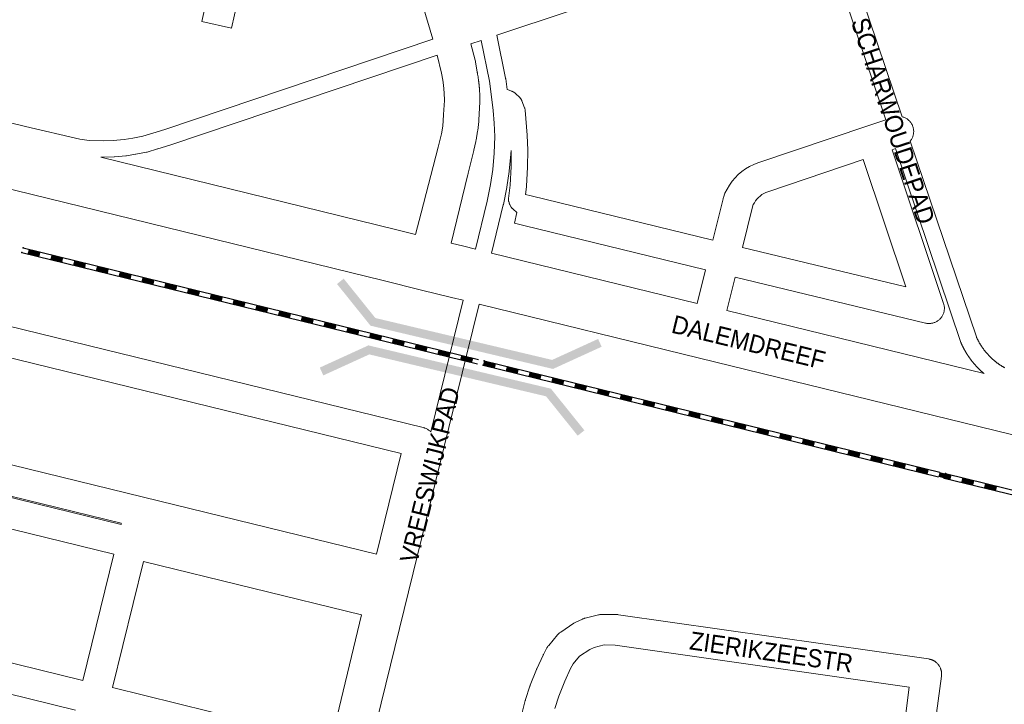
# Model space of a CAD drawing. Header units: metres. Extents: x 123819 to 142731, y 393440 to 405763.
# Tile 18 of 256: x 126768 to 127188, y 398413 to 398705. Entities that reach past the tile are written whole.
import ezdxf
from ezdxf.enums import TextEntityAlignment as Align

# ---------------------------------------------------------------- set-up
doc = ezdxf.new("R2010")
doc.units = ezdxf.units.M
doc.header["$MEASUREMENT"] = 0
for name, color, linetype, lineweight in [('gs-anno-wegen algemeen tekst', 7, 'Continuous', 0), ('gs-knt-aanvullende hoofdweg', 7, 'Continuous', 0), ('gs-knt-fietspaden', 7, 'Continuous', 0), ('gs-knt-spoorlijn', 7, 'Continuous', 30), ('gs-knt-wegen algemeen', 7, 'Continuous', 0), ('gs-symb-viaduct', 7, 'Continuous', 0), ('gs-vlk-plantopografie wegen algemeen', 7, 'Continuous', 0)]:
    doc.layers.add(name, color=color, linetype=linetype, lineweight=lineweight)
doc.styles.add('Style-Arial', font='arial.ttf')

# ---------------------------------------------------------------- blocks, each defined once
blk = doc.blocks.new('gg0-viaduct_112')
at = {"layer": 'gs-symb-viaduct', "linetype": 'Continuous'}
blk.add_hatch(color=7, dxfattribs=at).paths.add_polyline_path([(-5.576, -1.689), (-5.8, -1.4), (-4, 0), (4, 0), (5.8, -1.4), (5.576, -1.689), (3.875, -0.366), (-3.875, -0.366)])
blk = doc.blocks.new('gg0-viaduct_113')
at = {"layer": 'gs-symb-viaduct', "linetype": 'Continuous'}
blk.add_hatch(color=7, dxfattribs=at).paths.add_polyline_path([(-5.576, -1.689), (-5.8, -1.4), (-4, 0), (4, 0), (5.8, -1.4), (5.576, -1.689), (3.875, -0.366), (-3.875, -0.366)])

msp = doc.modelspace()

# ---------------------------------------------------------------- linework, layer by layer
at = {"layer": 'gs-knt-aanvullende hoofdweg', "color": 7, "linetype": 'Continuous', "flags": 128}
for points in [[(126944.25, 398696.99), (126943.11, 398700.81), (126900.79, 398843.36)], [(126602.16, 398702.18), (126618.75, 398696.68), (126634.33, 398693.14), (126634.39, 398693.12), (126770.51, 398659.85), (126793.76, 398654.36), (126797.71, 398653.89), (126797.71, 398653.89), (126797.72, 398653.89)], [(126960.45, 398695.01), (126962.36, 398688.08), (126962.45, 398687.68), (126962.53, 398687.29), (126963.22, 398683.05), (126963.25, 398682.86), (126963.27, 398682.78), (126963.3, 398682.62), (126963.32, 398682.52), (126963.34, 398682.38), (126963.38, 398682.14), (126963.5, 398681.5), (126963.59, 398681.01), (126963.69, 398680.23), (126963.73, 398679.99), (126963.76, 398679.75), (126963.79, 398679.5), (126963.8, 398679.43), (126963.82, 398679.33), (126963.82, 398679.32), (126963.82, 398679.26), (126963.84, 398679.14), (126963.85, 398679.02), (126963.87, 398678.87), (126963.88, 398678.78), (126963.91, 398678.59), (126963.91, 398678.54), (126963.94, 398678.32), (126963.94, 398678.3), (126963.97, 398678.06), (126963.97, 398678.04), (126963.99, 398677.82), (126964, 398677.76), (126964.02, 398677.58), (126964.03, 398677.49), (126964.04, 398677.34), (126964.05, 398677.21), (126964.07, 398677.09), (126964.08, 398676.93), (126964.09, 398676.85), (126964.1, 398676.66), (126964.11, 398676.61), (126964.13, 398676.38), (126964.13, 398676.37), (126964.15, 398676.13), (126964.15, 398676.1), (126964.17, 398675.89), (126964.17, 398675.83), (126964.18, 398675.64), (126964.19, 398675.55), (126964.2, 398675.4), (126964.21, 398675.27), (126964.21, 398675.16), (126964.22, 398675), (126964.23, 398674.92), (126964.24, 398674.72), (126964.24, 398674.68), (126964.25, 398674.44), (126964.25, 398674.43), (126964.27, 398674.19), (126964.27, 398674.16), (126964.28, 398673.95), (126964.28, 398673.89), (126964.29, 398673.71), (126964.29, 398673.61), (126964.3, 398673.47), (126964.3, 398673.33), (126964.3, 398673.22), (126964.31, 398673.05), (126964.31, 398672.98), (126964.31, 398672.78), (126964.32, 398672.74), (126964.32, 398672.5), (126964.32, 398672.5), (126964.32, 398672.25), (126964.32, 398672.22), (126964.33, 398672.01), (126964.33, 398671.94), (126964.33, 398671.77), (126964.33, 398671.67), (126964.33, 398671.53), (126964.33, 398671.39), (126964.33, 398671.28), (126964.33, 398671.11), (126964.33, 398671.04), (126964.33, 398670.83), (126964.33, 398670.8), (126964.33, 398670.61), (126964.32, 398670.56), (126964.32, 398670.47), (126964.32, 398670.42), (126964.32, 398670.32), (126964.32, 398670.29), (126963.97, 398662.56), (126963.95, 398662.27), (126963.92, 398661.98), (126963.46, 398658.15), (126963.45, 398658.12), (126963.45, 398658.11), (126963.44, 398658.03), (126963.4, 398657.74), (126962.73, 398653.91), (126962.68, 398653.68), (126962.65, 398653.53), (126962.63, 398653.46), (126961.78, 398649.74), (126961.76, 398649.64), (126961.76, 398649.63), (126961.73, 398649.54), (126959.37, 398639.85), (126959.37, 398639.82), (126959.33, 398639.68), (126959.33, 398639.68), (126959.22, 398639.28), (126959.22, 398639.27), (126959.22, 398639.27)], [(126936.93, 398613.76), (126939.36, 398622.99), (126939.37, 398623.01), (126946.61, 398651.04), (126947.97, 398656.73), (126948.52, 398659.89), (126948.79, 398664.71), (126948.8, 398664.92), (126949.3, 398670.84), (126949.19, 398674.1), (126948.9, 398677.49), (126948.56, 398679.59), (126947.96, 398682.52), (126946.08, 398690.2)], [(126957.16, 398585.74), (126952.23, 398586.94), (126939.45, 398590.07), (126923.04, 398594.09), (126609.05, 398671.04), (126608.74, 398671.12), (126608.43, 398671.22), (126595.2, 398675.7), (126586.54, 398678.64), (126586.35, 398678.7), (126586.1, 398678.79), (126577.9, 398681.89), (126570.86, 398684.55), (126570.6, 398684.65), (126570.35, 398684.77), (126567.88, 398685.91)], [(126802.62, 398646.72), (126928.38, 398615.86), (126936.93, 398613.76)], [(126959.22, 398639.27), (126952.07, 398610.05)], [(126952.07, 398610.05), (126957.55, 398608.71), (126962.49, 398607.5)], [(126969.31, 398605.83), (127057.09, 398584.36)], [(127230.65, 398518.85), (127058.1, 398561.05), (126963.99, 398584.07)], [(127069.74, 398581.27), (127179.42, 398554.44)]]:
    msp.add_lwpolyline(points, dxfattribs=at)
at = {"layer": 'gs-knt-fietspaden', "color": 7, "linetype": 'Continuous', "flags": 128}
for points in [[(127116.39, 398747.32), (127144.46, 398663.97)], [(127137.48, 398662.7), (127109.75, 398745.04)], [(127096.7, 398740.46), (126971.62, 398698.74), (126975.32, 398680.4), (126975.35, 398680.27), (126975.37, 398680.14), (126975.95, 398675.52), (126978.03, 398674.83), (126978.18, 398674.78), (126978.2, 398674.77), (126978.33, 398674.72), (126978.36, 398674.7), (126978.48, 398674.65), (126978.52, 398674.63), (126978.62, 398674.58), (126978.68, 398674.54), (126978.76, 398674.5), (126978.83, 398674.45), (126978.89, 398674.41), (126978.98, 398674.35), (126979.02, 398674.32), (126979.12, 398674.24), (126979.15, 398674.22), (126979.26, 398674.13), (126979.27, 398674.12), (126979.39, 398674.01), (126981.48, 398671.97), (126981.6, 398671.85), (126981.71, 398671.72), (126981.81, 398671.59), (126981.91, 398671.46), (126982, 398671.32), (126982.09, 398671.17), (126982.17, 398671.02), (126982.24, 398670.87), (126982.3, 398670.72), (126983.45, 398667.76), (126983.5, 398667.6), (126983.55, 398667.44), (126983.6, 398667.27), (126983.63, 398667.11), (126983.66, 398666.94), (126983.67, 398666.77), (126984.53, 398656.09), (126984.54, 398655.95), (126984.78, 398649.88), (126984.78, 398649.71), (126984.73, 398642.62), (126984.72, 398642.52), (126984.72, 398642.42), (126984.21, 398634.29), (126984.2, 398634.13), (126983.83, 398630.78)], [(126797.72, 398653.89), (126803.62, 398653.71), (126807.97, 398653.87), (126812.68, 398654.27), (126816.34, 398654.87), (126820.63, 398655.69), (126824.84, 398656.94), (126829.97, 398658.57), (126944.25, 398696.99)], [(126946.08, 398690.2), (126832.17, 398651.9), (126832.11, 398651.88), (126826.93, 398650.24), (126826.87, 398650.22), (126822.47, 398648.91), (126822.35, 398648.88), (126822.3, 398648.87), (126822.28, 398648.87), (126822.24, 398648.86), (126822.13, 398648.83), (126817.62, 398647.97), (126817.52, 398647.95), (126813.69, 398647.32), (126813.55, 398647.3), (126813.41, 398647.29), (126808.48, 398646.87), (126808.31, 398646.86), (126803.75, 398646.69), (126803.64, 398646.69), (126803.52, 398646.69), (126802.62, 398646.72)], [(127179.42, 398554.44), (127179.36, 398554.5), (127179.26, 398554.58), (127179.17, 398554.66), (127179.07, 398554.74), (127178.98, 398554.82), (127178.88, 398554.9), (127178.79, 398554.98), (127178.7, 398555.06), (127178.6, 398555.14), (127178.51, 398555.23), (127178.42, 398555.31), (127178.33, 398555.39), (127178.23, 398555.47), (127178.14, 398555.56), (127178.05, 398555.64), (127177.96, 398555.73), (127177.87, 398555.81), (127177.78, 398555.89), (127177.69, 398555.98), (127177.6, 398556.06), (127177.51, 398556.15), (127177.42, 398556.24), (127177.33, 398556.32), (127177.24, 398556.41), (127177.15, 398556.5), (127177.06, 398556.58), (127176.98, 398556.67), (127176.89, 398556.76), (127176.8, 398556.85), (127176.72, 398556.93), (127176.63, 398557.02), (127176.54, 398557.11), (127176.46, 398557.2), (127176.37, 398557.29), (127176.28, 398557.38), (127176.2, 398557.47), (127176.12, 398557.56), (127176.03, 398557.65), (127175.95, 398557.74), (127175.86, 398557.83), (127175.78, 398557.93), (127175.7, 398558.02), (127175.61, 398558.11), (127175.53, 398558.2), (127175.45, 398558.3), (127175.37, 398558.39), (127175.29, 398558.48), (127175.21, 398558.58), (127175.12, 398558.67), (127175.04, 398558.77), (127174.96, 398558.86), (127174.89, 398558.95), (127174.81, 398559.05), (127174.73, 398559.14), (127174.65, 398559.24), (127174.57, 398559.34), (127174.49, 398559.43), (127174.41, 398559.53), (127174.33, 398559.63), (127174.26, 398559.72), (127174.18, 398559.82), (127174.11, 398559.92), (127174.03, 398560.02), (127173.95, 398560.11), (127173.88, 398560.21), (127173.8, 398560.31), (127173.73, 398560.41), (127173.65, 398560.51), (127173.58, 398560.61), (127173.51, 398560.71), (127173.43, 398560.81), (127173.36, 398560.91), (127173.29, 398561.01), (127173.21, 398561.11), (127173.14, 398561.21), (127173.07, 398561.31), (127173, 398561.41), (127172.93, 398561.51), (127172.86, 398561.62), (127172.79, 398561.72), (127172.72, 398561.82), (127172.65, 398561.92), (127172.58, 398562.03), (127172.51, 398562.13), (127172.44, 398562.23), (127172.38, 398562.34), (127172.31, 398562.44), (127172.24, 398562.55), (127172.17, 398562.65), (127172.11, 398562.75), (127172.04, 398562.86), (127171.98, 398562.96), (127171.91, 398563.07), (127171.85, 398563.17), (127171.78, 398563.28), (127171.72, 398563.39), (127171.65, 398563.49), (127171.59, 398563.6), (127171.53, 398563.71), (127171.46, 398563.81), (127171.4, 398563.92), (127171.34, 398564.03), (127171.28, 398564.13), (127171.22, 398564.24), (127171.16, 398564.35), (127171.1, 398564.46), (127171.04, 398564.57), (127170.98, 398564.67), (127170.92, 398564.78), (127170.86, 398564.89), (127170.8, 398565), (127170.74, 398565.11), (127170.68, 398565.22), (127170.63, 398565.33), (127170.57, 398565.44), (127170.51, 398565.55), (127170.46, 398565.66), (127170.4, 398565.77), (127170.34, 398565.88), (127170.29, 398566), (127170.23, 398566.11), (127170.18, 398566.22), (127170.13, 398566.33), (127170.07, 398566.44), (127170.02, 398566.55), (127169.97, 398566.66), (127169.92, 398566.78), (127169.86, 398566.89), (127169.81, 398567), (127169.76, 398567.12), (127169.71, 398567.23), (127169.66, 398567.34), (127169.6, 398567.49), (127169.54, 398567.64), (127141.64, 398650.36)], [(127147.96, 398653.58), (127176.14, 398570.04), (127176.22, 398569.86), (127176.31, 398569.68), (127176.39, 398569.5), (127176.48, 398569.32), (127176.56, 398569.15), (127176.65, 398568.97), (127176.74, 398568.79), (127176.83, 398568.62), (127176.92, 398568.44), (127177.01, 398568.27), (127177.11, 398568.1), (127177.2, 398567.92), (127177.3, 398567.75), (127177.39, 398567.58), (127177.49, 398567.41), (127177.59, 398567.24), (127177.69, 398567.07), (127177.8, 398566.9), (127177.9, 398566.73), (127178, 398566.57), (127178.11, 398566.4), (127178.22, 398566.23), (127178.32, 398566.07), (127178.43, 398565.91), (127178.54, 398565.74), (127178.65, 398565.58), (127178.77, 398565.42), (127178.88, 398565.26), (127178.99, 398565.1), (127179.11, 398564.94), (127179.23, 398564.78), (127179.34, 398564.62), (127179.46, 398564.46), (127179.58, 398564.31), (127179.71, 398564.15), (127179.83, 398564), (127179.95, 398563.84), (127180.08, 398563.69), (127180.2, 398563.54), (127180.33, 398563.39), (127180.46, 398563.24), (127180.59, 398563.09), (127180.72, 398562.94), (127180.84, 398562.79), (127180.98, 398562.65), (127181.11, 398562.5), (127181.24, 398562.35), (127181.38, 398562.21), (127181.51, 398562.07), (127181.65, 398561.93), (127181.79, 398561.79), (127181.93, 398561.65), (127182.07, 398561.51), (127182.21, 398561.37), (127182.35, 398561.23), (127182.49, 398561.1), (127182.64, 398560.96), (127182.78, 398560.83), (127182.93, 398560.69), (127183.07, 398560.56), (127183.22, 398560.43), (127183.37, 398560.3), (127183.52, 398560.17), (127183.67, 398560.05), (127183.82, 398559.92), (127183.97, 398559.79), (127184.12, 398559.67), (127184.28, 398559.55), (127184.43, 398559.42), (127184.59, 398559.3), (127184.74, 398559.18), (127184.9, 398559.06), (127185.06, 398558.94), (127185.22, 398558.83), (127185.38, 398558.71), (127185.54, 398558.6), (127185.7, 398558.48), (127185.86, 398558.37), (127186.02, 398558.26), (127186.18, 398558.15), (127186.35, 398558.04), (127186.51, 398557.93), (127186.68, 398557.82), (127186.85, 398557.72), (127187.01, 398557.61), (127187.18, 398557.51), (127187.35, 398557.41), (127187.52, 398557.31), (127187.69, 398557.21), (127187.86, 398557.11), (127188.03, 398557.01), (127188.2, 398556.92)], [(126980.19, 398623.11), (126978.5, 398624.53), (126978.38, 398624.64), (126978.26, 398624.76), (126978.15, 398624.88), (126978.04, 398625.01), (126977.94, 398625.14), (126977.85, 398625.27), (126977.76, 398625.41), (126977.19, 398626.37), (126977.12, 398626.5), (126977.1, 398626.52), (126977.05, 398626.63), (126977.03, 398626.68), (126976.99, 398626.77), (126976.96, 398626.84), (126976.93, 398626.91), (126976.9, 398627), (126976.88, 398627.05), (126976.84, 398627.16), (126976.84, 398627.19), (126976.8, 398627.33), (126976.67, 398627.86), (126976.63, 398628.01), (126976.63, 398628.04), (126976.61, 398628.17), (126976.6, 398628.21), (126976.59, 398628.32), (126976.58, 398628.38), (126976.57, 398628.47), (126976.57, 398628.56), (126976.56, 398628.63), (126976.56, 398628.74), (126976.56, 398628.78), (126976.57, 398628.91), (126976.57, 398628.93), (126976.58, 398629.09), (126977.21, 398634.81), (126977.71, 398642.76), (126977.76, 398649.56), (126977.51, 398648.15), (126977.51, 398648.06), (126977.5, 398647.96), (126976.85, 398640.76), (126976.84, 398640.67), (126976.83, 398640.57), (126975.87, 398633.97), (126975.86, 398633.88), (126975.84, 398633.78), (126974.37, 398626.53), (126974.34, 398626.39), (126969.31, 398605.83)], [(126943.39, 398529.55), (126957.16, 398585.74)], [(126963.99, 398584.07), (126958.62, 398562.1), (126958.62, 398562.1), (126958.61, 398562.09)], [(126958.61, 398562.09), (126932.03, 398453.77), (126885.03, 398262.25), (126884.26, 398254.6), (126884.25, 398254.5), (126884.24, 398254.4), (126883.52, 398249.83), (126883.45, 398249.36), (126883.43, 398249.25), (126883.42, 398249.19), (126883.41, 398249.13), (126883.38, 398249.02), (126881.95, 398243.51)], [(126920.25, 398477.38), (126930.76, 398520.33)], [(126900.9, 398397.7), (126913.93, 398451.55)]]:
    msp.add_lwpolyline(points, dxfattribs=at)
at = {"layer": 'gs-knt-spoorlijn', "color": 7, "linetype": 'Continuous'}
for p, q in [((126769.05, 398606.07), (126963.32, 398558.56)), ((126769.53, 398608.02), (126963.8, 398560.5)), ((126771.54, 398605.66), (126776.4, 398604.47)), ((126771.59, 398605.85), (126776.45, 398604.67)), ((126771.64, 398606.05), (126776.49, 398604.86)), ((126771.68, 398606.24), (126776.54, 398605.05)), ((126771.73, 398606.44), (126776.59, 398605.25)), ((126771.78, 398606.63), (126776.64, 398605.44)), ((126771.83, 398606.82), (126776.68, 398605.64)), ((126771.87, 398607.02), (126776.73, 398605.83)), ((126771.92, 398607.21), (126776.78, 398606.03)), ((126781.49, 398604.25), (126786.35, 398603.07)), ((126781.54, 398604.45), (126786.4, 398603.26)), ((126781.59, 398604.64), (126786.44, 398603.46)), ((126781.64, 398604.84), (126786.49, 398603.65)), ((126781.26, 398603.28), (126786.11, 398602.1)), ((126781.3, 398603.48), (126786.16, 398602.29)), ((126781.35, 398603.67), (126786.21, 398602.48)), ((126781.4, 398603.87), (126786.25, 398602.68)), ((126781.45, 398604.06), (126786.3, 398602.87)), ((126790.97, 398600.91), (126795.83, 398599.72)), ((126791.02, 398601.1), (126795.87, 398599.91)), ((126791.06, 398601.3), (126795.92, 398600.11)), ((126791.11, 398601.49), (126795.97, 398600.3)), ((126791.16, 398601.68), (126796.02, 398600.5)), ((126791.21, 398601.88), (126796.06, 398600.69)), ((126791.25, 398602.07), (126796.11, 398600.89)), ((126791.3, 398602.27), (126796.16, 398601.08)), ((126791.35, 398602.46), (126796.21, 398601.27)), ((126801.06, 398600.09), (126805.92, 398598.9)), ((126800.68, 398598.53), (126805.54, 398597.34)), ((126800.73, 398598.73), (126805.59, 398597.54)), ((126800.78, 398598.92), (126805.63, 398597.73)), ((126800.83, 398599.11), (126805.68, 398597.93)), ((126800.87, 398599.31), (126805.73, 398598.12)), ((126800.92, 398599.5), (126805.78, 398598.32)), ((126800.97, 398599.7), (126805.82, 398598.51)), ((126801.02, 398599.89), (126805.87, 398598.7)), ((126810.4, 398596.16), (126815.25, 398594.97)), ((126810.44, 398596.35), (126815.3, 398595.16)), ((126810.49, 398596.54), (126815.35, 398595.36)), ((126810.54, 398596.74), (126815.4, 398595.55)), ((126810.59, 398596.93), (126815.44, 398595.74)), ((126810.63, 398597.13), (126815.49, 398595.94)), ((126810.68, 398597.32), (126815.54, 398596.13)), ((126810.73, 398597.52), (126815.59, 398596.33)), ((126810.78, 398597.71), (126815.63, 398596.52)), ((126820.11, 398593.78), (126824.97, 398592.59)), ((126820.16, 398593.97), (126825.01, 398592.79)), ((126820.21, 398594.17), (126825.06, 398592.98)), ((126820.25, 398594.36), (126825.11, 398593.17)), ((126820.3, 398594.56), (126825.16, 398593.37)), ((126820.35, 398594.75), (126825.2, 398593.56)), ((126820.4, 398594.95), (126825.25, 398593.76)), ((126820.44, 398595.14), (126825.3, 398593.95)), ((126820.49, 398595.33), (126825.35, 398594.15)), ((126829.87, 398591.6), (126834.73, 398590.41)), ((126829.92, 398591.79), (126834.78, 398590.6)), ((126829.97, 398591.99), (126834.82, 398590.8)), ((126830.01, 398592.18), (126834.87, 398590.99)), ((126830.06, 398592.38), (126834.92, 398591.19)), ((126830.11, 398592.57), (126834.97, 398591.38)), ((126830.16, 398592.76), (126835.01, 398591.58)), ((126830.2, 398592.96), (126835.06, 398591.77)), ((126829.82, 398591.4), (126834.68, 398590.22)), ((126839.54, 398589.03), (126844.39, 398587.84)), ((126839.59, 398589.22), (126844.44, 398588.03)), ((126839.63, 398589.42), (126844.49, 398588.23)), ((126839.68, 398589.61), (126844.54, 398588.42)), ((126839.73, 398589.81), (126844.58, 398588.62)), ((126839.78, 398590), (126844.63, 398588.81)), ((126839.82, 398590.19), (126844.68, 398589.01)), ((126839.87, 398590.39), (126844.73, 398589.2)), ((126839.92, 398590.58), (126844.77, 398589.39)), ((126849.44, 398587.43), (126854.3, 398586.24)), ((126849.49, 398587.62), (126854.35, 398586.44)), ((126849.54, 398587.82), (126854.39, 398586.63)), ((126849.58, 398588.01), (126854.44, 398586.82)), ((126849.63, 398588.21), (126854.49, 398587.02)), ((126849.25, 398586.65), (126854.11, 398585.46)), ((126849.3, 398586.85), (126854.16, 398585.66)), ((126849.35, 398587.04), (126854.2, 398585.85)), ((126849.39, 398587.24), (126854.25, 398586.05)), ((126858.96, 398584.28), (126863.82, 398583.09)), ((126859.01, 398584.47), (126863.87, 398583.28)), ((126859.06, 398584.67), (126863.92, 398583.48)), ((126859.11, 398584.86), (126863.96, 398583.67)), ((126859.15, 398585.05), (126864.01, 398583.87)), ((126859.2, 398585.25), (126864.06, 398584.06)), ((126859.25, 398585.44), (126864.11, 398584.25)), ((126859.3, 398585.64), (126864.15, 398584.45)), ((126859.34, 398585.83), (126864.2, 398584.64)), ((126869.01, 398583.26), (126873.87, 398582.07)), ((126869.06, 398583.46), (126873.92, 398582.27)), ((126868.68, 398581.9), (126873.54, 398580.71)), ((126868.73, 398582.1), (126873.58, 398580.91)), ((126868.77, 398582.29), (126873.63, 398581.1)), ((126868.82, 398582.48), (126873.68, 398581.3)), ((126868.87, 398582.68), (126873.73, 398581.49)), ((126868.92, 398582.87), (126873.77, 398581.68)), ((126868.96, 398583.07), (126873.82, 398581.88)), ((126878.39, 398579.53), (126883.25, 398578.34)), ((126878.44, 398579.72), (126883.3, 398578.53)), ((126878.49, 398579.91), (126883.34, 398578.73)), ((126878.53, 398580.11), (126883.39, 398578.92)), ((126878.58, 398580.3), (126883.44, 398579.11)), ((126878.63, 398580.5), (126883.49, 398579.31)), ((126878.68, 398580.69), (126883.53, 398579.5)), ((126878.72, 398580.89), (126883.58, 398579.7)), ((126878.77, 398581.08), (126883.63, 398579.89)), ((126888.11, 398577.15), (126892.96, 398575.96)), ((126888.15, 398577.34), (126893.01, 398576.16)), ((126888.2, 398577.54), (126893.06, 398576.35)), ((126888.25, 398577.73), (126893.11, 398576.54)), ((126888.3, 398577.93), (126893.15, 398576.74)), ((126888.34, 398578.12), (126893.2, 398576.93)), ((126888.39, 398578.32), (126893.25, 398577.13)), ((126888.44, 398578.51), (126893.3, 398577.32)), ((126888.49, 398578.7), (126893.34, 398577.52)), ((126897.82, 398574.77), (126902.68, 398573.59)), ((126897.87, 398574.97), (126902.72, 398573.78)), ((126897.91, 398575.16), (126902.77, 398573.97)), ((126897.96, 398575.36), (126902.82, 398574.17)), ((126898.01, 398575.55), (126902.87, 398574.36)), ((126898.06, 398575.75), (126902.91, 398574.56)), ((126898.1, 398575.94), (126902.96, 398574.75)), ((126898.15, 398576.13), (126903.01, 398574.95)), ((126898.2, 398576.33), (126903.06, 398575.14)), ((126907.53, 398572.4), (126912.39, 398571.21)), ((126907.58, 398572.59), (126912.44, 398571.4)), ((126907.63, 398572.79), (126912.49, 398571.6)), ((126907.68, 398572.98), (126912.53, 398571.79)), ((126907.72, 398573.18), (126912.58, 398571.99)), ((126907.77, 398573.37), (126912.63, 398572.18)), ((126907.82, 398573.56), (126912.68, 398572.38)), ((126907.87, 398573.76), (126912.72, 398572.57)), ((126907.91, 398573.95), (126912.77, 398572.76)), ((126917.39, 398570.61), (126922.25, 398569.42)), ((126917.44, 398570.8), (126922.29, 398569.61)), ((126917.48, 398570.99), (126922.34, 398569.81)), ((126917.53, 398571.19), (126922.39, 398570)), ((126917.58, 398571.38), (126922.44, 398570.19)), ((126917.63, 398571.58), (126922.48, 398570.39)), ((126917.25, 398570.02), (126922.1, 398568.83)), ((126917.29, 398570.22), (126922.15, 398569.03)), ((126917.34, 398570.41), (126922.2, 398569.22)), ((126926.96, 398567.65), (126931.82, 398566.46)), ((126927.01, 398567.84), (126931.87, 398566.65)), ((126927.06, 398568.04), (126931.91, 398566.85)), ((126927.1, 398568.23), (126931.96, 398567.04)), ((126927.15, 398568.42), (126932.01, 398567.24)), ((126927.2, 398568.62), (126932.06, 398567.43)), ((126927.25, 398568.81), (126932.1, 398567.62)), ((126927.29, 398569.01), (126932.15, 398567.82)), ((126927.34, 398569.2), (126932.2, 398568.01)), ((126936.96, 398566.44), (126941.82, 398565.25)), ((126937.01, 398566.63), (126941.86, 398565.44)), ((126937.05, 398566.82), (126941.91, 398565.64)), ((126936.67, 398565.27), (126941.53, 398564.08)), ((126936.72, 398565.46), (126941.58, 398564.28)), ((126936.77, 398565.66), (126941.63, 398564.47)), ((126936.82, 398565.85), (126941.67, 398564.67)), ((126936.86, 398566.05), (126941.72, 398564.86)), ((126936.91, 398566.24), (126941.77, 398565.05)), ((126946.39, 398562.89), (126951.24, 398561.71)), ((126946.44, 398563.09), (126951.29, 398561.9)), ((126946.48, 398563.28), (126951.34, 398562.1)), ((126946.53, 398563.48), (126951.39, 398562.29)), ((126946.58, 398563.67), (126951.43, 398562.48)), ((126946.63, 398563.87), (126951.48, 398562.68)), ((126946.67, 398564.06), (126951.53, 398562.87)), ((126946.72, 398564.25), (126951.58, 398563.07)), ((126946.77, 398564.45), (126951.63, 398563.26)), ((126956.1, 398560.52), (126960.96, 398559.33)), ((126956.15, 398560.71), (126961.01, 398559.53)), ((126956.2, 398560.91), (126961.05, 398559.72)), ((126956.24, 398561.1), (126961.1, 398559.91)), ((126956.29, 398561.3), (126961.15, 398560.11)), ((126956.34, 398561.49), (126961.2, 398560.3)), ((126956.39, 398561.68), (126961.24, 398560.5)), ((126956.43, 398561.88), (126961.29, 398560.69)), ((126956.48, 398562.07), (126961.34, 398560.89)), ((126965.75, 398557.96), (127160.02, 398510.45)), ((126965.82, 398558.14), (126970.67, 398556.96)), ((126965.86, 398558.34), (126970.72, 398557.15)), ((126965.91, 398558.53), (126970.77, 398557.34)), ((126965.96, 398558.73), (126970.81, 398557.54)), ((126966.01, 398558.92), (126970.86, 398557.73)), ((126966.05, 398559.11), (126970.91, 398557.93)), ((126966.1, 398559.31), (126970.96, 398558.12)), ((126966.15, 398559.5), (126971, 398558.32)), ((126966.2, 398559.7), (126971.05, 398558.51)), ((126966.23, 398559.91), (127160.5, 398512.39)), ((126975.53, 398555.77), (126980.39, 398554.58)), ((126975.58, 398555.96), (126980.43, 398554.77)), ((126975.62, 398556.16), (126980.48, 398554.97)), ((126975.67, 398556.35), (126980.53, 398555.16)), ((126975.72, 398556.54), (126980.58, 398555.36)), ((126975.77, 398556.74), (126980.62, 398555.55)), ((126975.81, 398556.93), (126980.67, 398555.75)), ((126975.86, 398557.13), (126980.72, 398555.94)), ((126975.91, 398557.32), (126980.77, 398556.13)), ((126985.34, 398553.78), (126990.19, 398552.59)), ((126985.39, 398553.97), (126990.24, 398552.79)), ((126985.43, 398554.17), (126990.29, 398552.98)), ((126985.48, 398554.36), (126990.34, 398553.18)), ((126985.53, 398554.56), (126990.38, 398553.37)), ((126985.58, 398554.75), (126990.43, 398553.56)), ((126985.62, 398554.95), (126990.48, 398553.76)), ((126985.24, 398553.39), (126990.1, 398552.2)), ((126985.29, 398553.59), (126990.15, 398552.4)), ((126994.96, 398551.02), (126999.81, 398549.83)), ((126995, 398551.21), (126999.86, 398550.02)), ((126995.05, 398551.4), (126999.91, 398550.22)), ((126995.1, 398551.6), (126999.96, 398550.41)), ((126995.15, 398551.79), (127000, 398550.61)), ((126995.19, 398551.99), (127000.05, 398550.8)), ((126995.24, 398552.18), (127000.1, 398550.99)), ((126995.29, 398552.38), (127000.15, 398551.19)), ((126995.34, 398552.57), (127000.19, 398551.38)), ((127004.91, 398549.61), (127009.76, 398548.42)), ((127004.96, 398549.81), (127009.81, 398548.62)), ((127005, 398550), (127009.86, 398548.81)), ((127005.05, 398550.19), (127009.91, 398549.01)), ((127004.67, 398548.64), (127009.53, 398547.45)), ((127004.72, 398548.83), (127009.57, 398547.65)), ((127004.77, 398549.03), (127009.62, 398547.84)), ((127004.81, 398549.22), (127009.67, 398548.04)), ((127004.86, 398549.42), (127009.72, 398548.23)), ((127014.38, 398546.26), (127019.24, 398545.08)), ((127014.43, 398546.46), (127019.29, 398545.27)), ((127014.48, 398546.65), (127019.34, 398545.47)), ((127014.53, 398546.85), (127019.38, 398545.66)), ((127014.57, 398547.04), (127019.43, 398545.85)), ((127014.62, 398547.24), (127019.48, 398546.05)), ((127014.67, 398547.43), (127019.53, 398546.24)), ((127014.72, 398547.62), (127019.57, 398546.44)), ((127014.76, 398547.82), (127019.62, 398546.63)), ((127024.48, 398545.44), (127029.33, 398544.26)), ((127024.1, 398543.89), (127028.95, 398542.7)), ((127024.15, 398544.08), (127029, 398542.9)), ((127024.19, 398544.28), (127029.05, 398543.09)), ((127024.24, 398544.47), (127029.1, 398543.28)), ((127024.29, 398544.67), (127029.14, 398543.48)), ((127024.34, 398544.86), (127029.19, 398543.67)), ((127024.38, 398545.05), (127029.24, 398543.87)), ((127024.43, 398545.25), (127029.29, 398544.06)), ((127033.81, 398541.51), (127038.67, 398540.33)), ((127033.86, 398541.71), (127038.72, 398540.52)), ((127033.91, 398541.9), (127038.76, 398540.71)), ((127033.95, 398542.1), (127038.81, 398540.91)), ((127034, 398542.29), (127038.86, 398541.1)), ((127034.05, 398542.48), (127038.91, 398541.3)), ((127034.1, 398542.68), (127038.95, 398541.49)), ((127034.14, 398542.87), (127039, 398541.68)), ((127034.19, 398543.07), (127039.05, 398541.88)), ((127043.52, 398539.14), (127048.38, 398537.95)), ((127043.57, 398539.33), (127048.43, 398538.14)), ((127043.62, 398539.53), (127048.48, 398538.34)), ((127043.67, 398539.72), (127048.52, 398538.53)), ((127043.71, 398539.91), (127048.57, 398538.73)), ((127043.76, 398540.11), (127048.62, 398538.92)), ((127043.81, 398540.3), (127048.67, 398539.11)), ((127043.86, 398540.5), (127048.71, 398539.31)), ((127043.91, 398540.69), (127048.76, 398539.5)), ((127053.29, 398536.96), (127058.14, 398535.77)), ((127053.33, 398537.15), (127058.19, 398535.96)), ((127053.38, 398537.34), (127058.24, 398536.16)), ((127053.43, 398537.54), (127058.29, 398536.35)), ((127053.48, 398537.73), (127058.33, 398536.54)), ((127053.52, 398537.93), (127058.38, 398536.74)), ((127053.57, 398538.12), (127058.43, 398536.93)), ((127053.62, 398538.32), (127058.48, 398537.13)), ((127053.24, 398536.76), (127058.1, 398535.57)), ((127062.95, 398534.39), (127067.81, 398533.2)), ((127063, 398534.58), (127067.86, 398533.39)), ((127063.05, 398534.77), (127067.9, 398533.59)), ((127063.09, 398534.97), (127067.95, 398533.78)), ((127063.14, 398535.16), (127068, 398533.97)), ((127063.19, 398535.36), (127068.05, 398534.17)), ((127063.24, 398535.55), (127068.09, 398534.36)), ((127063.28, 398535.75), (127068.14, 398534.56)), ((127063.33, 398535.94), (127068.19, 398534.75)), ((127072.86, 398532.79), (127077.71, 398531.6)), ((127072.9, 398532.98), (127077.76, 398531.79)), ((127072.95, 398533.18), (127077.81, 398531.99)), ((127073, 398533.37), (127077.86, 398532.18)), ((127073.05, 398533.56), (127077.9, 398532.38)), ((127072.67, 398532.01), (127077.52, 398530.82)), ((127072.71, 398532.2), (127077.57, 398531.02)), ((127072.76, 398532.4), (127077.62, 398531.21)), ((127072.81, 398532.59), (127077.67, 398531.4)), ((127082.38, 398529.63), (127087.24, 398528.45)), ((127082.43, 398529.83), (127087.28, 398528.64)), ((127082.47, 398530.02), (127087.33, 398528.83)), ((127082.52, 398530.22), (127087.38, 398529.03)), ((127082.57, 398530.41), (127087.43, 398529.22)), ((127082.62, 398530.61), (127087.47, 398529.42)), ((127082.66, 398530.8), (127087.52, 398529.61)), ((127082.71, 398530.99), (127087.57, 398529.81)), ((127082.76, 398531.19), (127087.62, 398530)), ((127092.43, 398528.62), (127097.28, 398527.43)), ((127092.47, 398528.81), (127097.33, 398527.62)), ((127092.09, 398527.26), (127096.95, 398526.07)), ((127092.14, 398527.45), (127097, 398526.26)), ((127092.19, 398527.65), (127097.05, 398526.46)), ((127092.24, 398527.84), (127097.09, 398526.65)), ((127092.28, 398528.04), (127097.14, 398526.85)), ((127092.33, 398528.23), (127097.19, 398527.04)), ((127092.38, 398528.42), (127097.24, 398527.24)), ((127101.81, 398524.88), (127106.66, 398523.69)), ((127101.85, 398525.08), (127106.71, 398523.89)), ((127101.9, 398525.27), (127106.76, 398524.08)), ((127101.95, 398525.47), (127106.81, 398524.28)), ((127102, 398525.66), (127106.85, 398524.47)), ((127102.04, 398525.85), (127106.9, 398524.67)), ((127102.09, 398526.05), (127106.95, 398524.86)), ((127102.14, 398526.24), (127107, 398525.05)), ((127102.19, 398526.44), (127107.04, 398525.25)), ((127111.52, 398522.51), (127116.38, 398521.32)), ((127111.57, 398522.7), (127116.43, 398521.51)), ((127111.62, 398522.9), (127116.47, 398521.71)), ((127111.66, 398523.09), (127116.52, 398521.9)), ((127111.71, 398523.28), (127116.57, 398522.1)), ((127111.76, 398523.48), (127116.62, 398522.29)), ((127111.81, 398523.67), (127116.66, 398522.48)), ((127111.85, 398523.87), (127116.71, 398522.68)), ((127111.9, 398524.06), (127116.76, 398522.87)), ((127121.28, 398520.33), (127126.14, 398519.14)), ((127121.33, 398520.52), (127126.19, 398519.33)), ((127121.38, 398520.71), (127126.23, 398519.53)), ((127121.42, 398520.91), (127126.28, 398519.72)), ((127121.47, 398521.1), (127126.33, 398519.91)), ((127121.52, 398521.3), (127126.38, 398520.11)), ((127121.57, 398521.49), (127126.42, 398520.3)), ((127121.61, 398521.69), (127126.47, 398520.5)), ((127121.23, 398520.13), (127126.09, 398518.94)), ((127130.95, 398517.76), (127135.8, 398516.57)), ((127131, 398517.95), (127135.85, 398516.76)), ((127131.04, 398518.14), (127135.9, 398516.96)), ((127131.09, 398518.34), (127135.95, 398517.15)), ((127131.14, 398518.53), (127135.99, 398517.34)), ((127131.19, 398518.73), (127136.04, 398517.54)), ((127131.23, 398518.92), (127136.09, 398517.73)), ((127131.28, 398519.12), (127136.14, 398517.93)), ((127131.33, 398519.31), (127136.19, 398518.12)), ((127140.8, 398515.96), (127145.66, 398514.77)), ((127140.85, 398516.16), (127145.71, 398514.97)), ((127140.9, 398516.35), (127145.76, 398515.16)), ((127140.95, 398516.55), (127145.8, 398515.36)), ((127140.99, 398516.74), (127145.85, 398515.55)), ((127141.04, 398516.93), (127145.9, 398515.75)), ((127140.66, 398515.38), (127145.52, 398514.19)), ((127140.71, 398515.57), (127145.57, 398514.39)), ((127140.76, 398515.77), (127145.61, 398514.58)), ((127150.38, 398513), (127155.23, 398511.82)), ((127150.42, 398513.2), (127155.28, 398512.01)), ((127150.47, 398513.39), (127155.33, 398512.2)), ((127150.52, 398513.59), (127155.37, 398512.4)), ((127150.57, 398513.78), (127155.42, 398512.59)), ((127150.61, 398513.98), (127155.47, 398512.79)), ((127150.66, 398514.17), (127155.52, 398512.98)), ((127150.71, 398514.36), (127155.56, 398513.18)), ((127150.76, 398514.56), (127155.61, 398513.37)), ((127160.37, 398511.79), (127165.23, 398510.61)), ((127160.42, 398511.99), (127165.28, 398510.8)), ((127160.47, 398512.18), (127165.33, 398510.99)), ((127162.93, 398511.8), (127357.2, 398464.28)), ((127160.09, 398510.63), (127164.95, 398509.44)), ((127160.14, 398510.82), (127164.99, 398509.63)), ((127160.18, 398511.02), (127165.04, 398509.83)), ((127160.23, 398511.21), (127165.09, 398510.02)), ((127160.28, 398511.4), (127165.14, 398510.22)), ((127160.33, 398511.6), (127165.18, 398510.41)), ((127162.45, 398509.86), (127356.73, 398462.34)), ((127169.8, 398508.25), (127174.66, 398507.06)), ((127169.85, 398508.45), (127174.71, 398507.26)), ((127169.9, 398508.64), (127174.75, 398507.45)), ((127169.95, 398508.83), (127174.8, 398507.65)), ((127169.99, 398509.03), (127174.85, 398507.84)), ((127170.04, 398509.22), (127174.9, 398508.04)), ((127170.09, 398509.42), (127174.94, 398508.23)), ((127170.14, 398509.61), (127174.99, 398508.42)), ((127170.18, 398509.81), (127175.04, 398508.62)), ((127179.52, 398505.88), (127184.37, 398504.69)), ((127179.56, 398506.07), (127184.42, 398504.88)), ((127179.61, 398506.26), (127184.47, 398505.08)), ((127179.66, 398506.46), (127184.52, 398505.27)), ((127179.71, 398506.65), (127184.56, 398505.47)), ((127179.75, 398506.85), (127184.61, 398505.66)), ((127179.8, 398507.04), (127184.66, 398505.85)), ((127179.85, 398507.24), (127184.71, 398506.05)), ((127179.9, 398507.43), (127184.75, 398506.24))]:
    msp.add_line(p, q, dxfattribs=at)
for p in [(126769.05, 398606.07), (126769.53, 398608.02), (126965.75, 398557.96), (126966.23, 398559.91), (127162.93, 398511.8), (127162.45, 398509.86)]:
    msp.add_point(p, dxfattribs=at)
at = {"layer": 'gs-knt-wegen algemeen', "color": 7, "linetype": 'Continuous', "flags": 128}
for points in [[(126866.24, 398747.49), (126865.35, 398734.71), (126865.32, 398734.46), (126865.29, 398734.22), (126865.25, 398733.98), (126865.2, 398733.73), (126863.62, 398726.72), (126862.36, 398721.14), (126861, 398713.34), (126860.94, 398713.07), (126858.48, 398701.79, -0.354273), (126858.47, 398701.78), (126845.76, 398704.56, -0.369449), (126845.76, 398704.57), (126848.2, 398715.72), (126849.38, 398722.51), (126804.71, 398727.67), (126804.64, 398727.68)], [(127057.09, 398584.36), (127060.59, 398598.67), (126983.17, 398617.54), (126979.08, 398618.54, -0.368237), (126979.08, 398618.55), (126980.19, 398623.11)], [(126396.45, 398605.52), (126445.22, 398593.59), (126450.57, 398615.56, -0.374772), (126450.58, 398615.56), (126463.21, 398612.49, -0.368252), (126463.22, 398612.48), (126457.87, 398590.49), (126525.85, 398573.86), (126673.23, 398537.81), (126820.84, 398501.7), (126920.25, 398477.38)], [(126808.21, 398477.45), (126692.05, 398505.9), (126685.78, 398480.4, -0.384759), (126685.76, 398480.39), (126673.14, 398483.49, -0.36814), (126673.13, 398483.51), (126679.4, 398509), (126666.97, 398512.04), (126519.55, 398548.1), (126503.4, 398552.05), (126497.16, 398526.63, -0.374769), (126497.15, 398526.62), (126484.53, 398529.72, -0.36817), (126484.52, 398529.73), (126490.75, 398555.15), (126396.02, 398578.32)], [(126572.29, 398478.09), (126651.57, 398458.69), (126708.74, 398444.71), (126713.04, 398462.27, -0.384773), (126713.05, 398462.28), (126725.68, 398459.19, -0.368198), (126725.69, 398459.18), (126721.39, 398441.61), (126729.62, 398439.6), (126795.03, 398423.6)], [(126791.94, 398410.95), (126732.85, 398425.41), (126724.44, 398391.02, -0.384773)]]:
    msp.add_lwpolyline(points, format="xyb", dxfattribs=at)
for points in [[(126265.17, 398696.57), (126940.18, 398531.43), (126940.49, 398531.35), (126940.79, 398531.25), (126940.94, 398531.19), (126941.09, 398531.14), (126941.38, 398531.01), (126941.67, 398530.87), (126941.95, 398530.71), (126942.08, 398530.63), (126942.22, 398530.54), (126942.48, 398530.36), (126942.73, 398530.16), (126942.98, 398529.96), (126943.21, 398529.74), (126943.39, 398529.55)], [(126930.76, 398520.33), (126262.08, 398683.92)], [(127144.46, 398663.97), (127144.58, 398663.94), (127144.89, 398663.85), (127145.19, 398663.74), (127145.48, 398663.62), (127145.77, 398663.49), (127146.06, 398663.34), (127146.33, 398663.18), (127146.6, 398663), (127146.86, 398662.81), (127147.1, 398662.61), (127147.34, 398662.4), (127147.57, 398662.17), (127147.78, 398661.94), (127147.99, 398661.69), (127148.18, 398661.44), (127148.36, 398661.17), (127148.53, 398660.9), (127148.68, 398660.62), (127148.82, 398660.33), (127148.94, 398660.03), (127149.05, 398659.73), (127149.15, 398659.43), (127149.22, 398659.12), (127149.29, 398658.81), (127149.34, 398658.49), (127149.37, 398658.17), (127149.39, 398657.85), (127149.39, 398657.53), (127149.38, 398657.22), (127149.35, 398656.9), (127149.3, 398656.58), (127149.24, 398656.27), (127149.17, 398655.96), (127149.08, 398655.65), (127148.97, 398655.35), (127148.85, 398655.05), (127148.71, 398654.76), (127148.57, 398654.48), (127148.4, 398654.21), (127148.23, 398653.94), (127148.04, 398653.68), (127147.96, 398653.58)], [(126983.83, 398630.78), (126986.25, 398630.19), (127063.69, 398611.32), (127068.06, 398629.01), (127068.13, 398629.26), (127068.21, 398629.51), (127068.91, 398631.35), (127069.77, 398633.13), (127070.77, 398634.83), (127071.91, 398636.43), (127073.18, 398637.94), (127074.57, 398639.33), (127076.07, 398640.61), (127077.68, 398641.75), (127079.37, 398642.75), (127081.15, 398643.61), (127082.98, 398644.32), (127129.83, 398660.12), (127137.48, 398662.7)], [(127141.64, 398650.36), (127140.15, 398649.86)], [(127140.15, 398649.86), (127162.15, 398584.37), (127162.25, 398584.06), (127162.32, 398583.76), (127162.39, 398583.45), (127162.44, 398583.14), (127162.47, 398582.82), (127162.49, 398582.51), (127162.49, 398582.19), (127162.48, 398581.88), (127162.45, 398581.56), (127162.41, 398581.25), (127162.35, 398580.94), (127162.28, 398580.63), (127162.19, 398580.33), (127162.09, 398580.03), (127161.97, 398579.74), (127161.84, 398579.45), (127161.7, 398579.17), (127161.54, 398578.9), (127161.37, 398578.63), (127161.18, 398578.38), (127160.99, 398578.13), (127160.78, 398577.89), (127160.56, 398577.67), (127160.33, 398577.45), (127160.09, 398577.24), (127159.84, 398577.05), (127159.58, 398576.87), (127159.32, 398576.7), (127159.04, 398576.55), (127158.76, 398576.41), (127158.47, 398576.28), (127158.18, 398576.16), (127157.88, 398576.06), (127157.57, 398575.98), (127157.27, 398575.91), (127156.96, 398575.86), (127156.64, 398575.82), (127156.33, 398575.79), (127156.01, 398575.78), (127155.7, 398575.79), (127155.38, 398575.81), (127155.07, 398575.85), (127154.76, 398575.9), (127154.45, 398575.96), (127073.24, 398595.6), (127069.74, 398581.27)], [(127080.63, 398625.59), (127076.35, 398608.24), (127146.06, 398591.39), (127127.81, 398645.7), (127087.15, 398631.98), (127086.27, 398631.64), (127085.42, 398631.22), (127084.62, 398630.73), (127083.86, 398630.16), (127083.16, 398629.53), (127082.51, 398628.84), (127081.94, 398628.1), (127081.43, 398627.31), (127080.99, 398626.47), (127080.63, 398625.6), (127080.63, 398625.59)], [(126811.42, 398490.6), (126676.48, 398523.61), (126676.37, 398523.15), (126688.83, 398520.09), (126811.3, 398490.1)], [(126811.3, 398490.1), (126811.42, 398490.6)], [(126795.03, 398423.6), (126808.21, 398477.45)], [(126820.85, 398474.36), (126807.68, 398420.5)], [(126913.93, 398451.55), (126820.85, 398474.36)], [(126981.86, 398407.64), (126983.72, 398414.99), (126983.78, 398415.21), (126983.84, 398415.42), (126985.7, 398421.12), (126985.76, 398421.32), (126985.84, 398421.51), (126988.51, 398428.21), (126988.57, 398428.36), (126988.64, 398428.52), (126991.31, 398434.31), (126991.4, 398434.51), (126991.5, 398434.7), (126992.98, 398437.44), (126993.11, 398437.66), (126993.25, 398437.88), (126993.39, 398438.1), (126993.55, 398438.3), (126993.71, 398438.51), (126997.44, 398442.96), (126997.64, 398443.2), (126997.86, 398443.43), (126998.09, 398443.64), (126998.34, 398443.85), (126998.59, 398444.04), (126998.84, 398444.22), (127004.47, 398447.93), (127004.74, 398448.1), (127005.01, 398448.25), (127005.29, 398448.39), (127008.09, 398449.7), (127008.32, 398449.81), (127008.56, 398449.9), (127008.8, 398449.99), (127009.05, 398450.06), (127009.3, 398450.13), (127015.02, 398451.54), (127015.28, 398451.6), (127015.55, 398451.65), (127015.83, 398451.69), (127016.1, 398451.71), (127016.37, 398451.73), (127016.65, 398451.73), (127022.59, 398451.66), (127022.88, 398451.65), (127023.16, 398451.63), (127023.44, 398451.6), (127023.44, 398451.6), (127023.44, 398451.6)], [(127023.44, 398451.6), (127155.73, 398432.72), (127156.01, 398432.67), (127156.17, 398432.64), (127156.32, 398432.6), (127156.48, 398432.56), (127156.62, 398432.52), (127156.78, 398432.47), (127156.93, 398432.43), (127157.08, 398432.37), (127157.22, 398432.32), (127157.38, 398432.25), (127157.52, 398432.19), (127157.67, 398432.12), (127157.8, 398432.05), (127157.95, 398431.97), (127158.08, 398431.9), (127158.23, 398431.81), (127158.35, 398431.73), (127158.5, 398431.63), (127158.61, 398431.56), (127158.76, 398431.44), (127158.86, 398431.37), (127158.86, 398431.36), (127159.02, 398431.23), (127159.1, 398431.16), (127159.11, 398431.16), (127159.11, 398431.16), (127159.29, 398430.99), (127159.34, 398430.95), (127159.56, 398430.72), (127159.62, 398430.65), (127159.77, 398430.49), (127159.77, 398430.48), (127159.78, 398430.48), (127159.85, 398430.39), (127159.97, 398430.24), (127159.98, 398430.23), (127160.05, 398430.13), (127160.16, 398429.98), (127160.24, 398429.86), (127160.33, 398429.71), (127160.41, 398429.59), (127160.49, 398429.44), (127160.56, 398429.31), (127160.64, 398429.16), (127160.7, 398429.03), (127160.78, 398428.87), (127160.83, 398428.74), (127160.89, 398428.58), (127160.94, 398428.44), (127161, 398428.28), (127161.04, 398428.14), (127161.09, 398427.98), (127161.13, 398427.83), (127161.17, 398427.67), (127161.2, 398427.52), (127161.23, 398427.36), (127161.25, 398427.21), (127161.27, 398427.04), (127161.29, 398426.89), (127161.3, 398426.73), (127161.31, 398426.58), (127161.32, 398426.41), (127161.32, 398426.26), (127161.31, 398426.09), (127161.31, 398425.94), (127161.3, 398425.78), (127161.28, 398425.62), (127161.27, 398425.46), (127161.26, 398425.42)], [(127147.51, 398420.74), (127022.02, 398438.65), (127017.33, 398438.7), (127013.04, 398437.64), (127011.25, 398436.81), (127006.81, 398433.88), (127004.12, 398430.65), (127003.04, 398428.68), (127000.54, 398423.23), (126998.01, 398416.89), (126996.29, 398411.59)], [(127161.26, 398425.41), (127158.46, 398404.3)], [(127161.26, 398425.42), (127161.26, 398425.42), (127161.26, 398425.41)], [(127161.26, 398425.42), (127161.26, 398425.42), (127161.26, 398425.41)], [(126807.68, 398420.5), (126849.08, 398410.38), (126900.9, 398397.7)], [(126994.81, 398357.93), (127052.46, 398363.37), (127052.47, 398363.37), (127117.87, 398369.4), (127140.45, 398371.58), (127145.56, 398406.06), (127147.51, 398420.74)]]:
    msp.add_lwpolyline(points, dxfattribs=at)
at = {"layer": 'gs-vlk-plantopografie wegen algemeen', "color": 7, "linetype": 'Continuous', "flags": 128}
for points in [[(127096.7, 398740.46), (126971.62, 398698.74), (126975.32, 398680.4), (126975.35, 398680.27), (126975.37, 398680.14), (126975.95, 398675.52), (126978.03, 398674.83), (126978.18, 398674.78), (126978.2, 398674.77), (126978.33, 398674.72), (126978.36, 398674.7), (126978.48, 398674.65), (126978.52, 398674.63), (126978.62, 398674.58), (126978.68, 398674.54), (126978.76, 398674.5), (126978.83, 398674.45), (126978.89, 398674.41), (126978.98, 398674.35), (126979.02, 398674.32), (126979.12, 398674.24), (126979.15, 398674.22), (126979.26, 398674.13), (126979.27, 398674.12), (126979.39, 398674.01), (126981.48, 398671.97), (126981.6, 398671.85), (126981.71, 398671.72), (126981.81, 398671.59), (126981.91, 398671.46), (126982, 398671.32), (126982.09, 398671.17), (126982.17, 398671.02), (126982.24, 398670.87), (126982.3, 398670.72), (126983.45, 398667.76), (126983.5, 398667.6), (126983.55, 398667.44), (126983.6, 398667.27), (126983.63, 398667.11), (126983.66, 398666.94), (126983.67, 398666.77), (126984.53, 398656.09), (126984.54, 398655.95), (126984.78, 398649.88), (126984.78, 398649.71), (126984.73, 398642.62), (126984.72, 398642.52), (126984.72, 398642.42), (126984.21, 398634.29), (126984.2, 398634.13), (126983.83, 398630.78)], [(126602.16, 398702.18), (126618.75, 398696.68), (126634.33, 398693.14), (126634.39, 398693.12), (126770.51, 398659.85), (126793.76, 398654.36), (126797.71, 398653.89), (126797.71, 398653.89), (126797.72, 398653.89)], [(126797.72, 398653.89), (126803.62, 398653.71), (126807.97, 398653.87), (126812.68, 398654.27), (126816.34, 398654.87), (126820.63, 398655.69), (126824.84, 398656.94), (126829.97, 398658.57), (126944.25, 398696.99)], [(126962.49, 398607.5), (126967.51, 398627.99), (126968.94, 398635.08), (126969.87, 398641.49), (126970.5, 398648.49), (126970.74, 398655.48), (126970.51, 398661.24), (126970.05, 398666.57), (126969.26, 398672.41), (126969.26, 398672.44), (126968.42, 398679.14), (126964.91, 398696.5), (126960.45, 398695.01)], [(126962.49, 398607.5), (126967.51, 398627.99), (126968.94, 398635.08), (126969.87, 398641.49), (126970.5, 398648.49), (126970.74, 398655.48), (126970.51, 398661.24), (126970.05, 398666.57), (126969.26, 398672.41), (126969.26, 398672.44), (126968.42, 398679.14), (126964.91, 398696.5), (126960.45, 398695.01)], [(126946.08, 398690.2), (126832.17, 398651.9), (126832.11, 398651.88), (126826.93, 398650.24), (126826.87, 398650.22), (126822.47, 398648.91), (126822.35, 398648.88), (126822.3, 398648.87), (126822.28, 398648.87), (126822.24, 398648.86), (126822.13, 398648.83), (126817.62, 398647.97), (126817.52, 398647.95), (126813.69, 398647.32), (126813.55, 398647.3), (126813.41, 398647.29), (126808.48, 398646.87), (126808.31, 398646.86), (126803.75, 398646.69), (126803.64, 398646.69), (126803.52, 398646.69), (126802.62, 398646.72)], [(126980.19, 398623.11), (126978.5, 398624.53), (126978.38, 398624.64), (126978.26, 398624.76), (126978.15, 398624.88), (126978.04, 398625.01), (126977.94, 398625.14), (126977.85, 398625.27), (126977.76, 398625.41), (126977.19, 398626.37), (126977.12, 398626.5), (126977.1, 398626.52), (126977.05, 398626.63), (126977.03, 398626.68), (126976.99, 398626.77), (126976.96, 398626.84), (126976.93, 398626.91), (126976.9, 398627), (126976.88, 398627.05), (126976.84, 398627.16), (126976.84, 398627.19), (126976.8, 398627.33), (126976.67, 398627.86), (126976.63, 398628.01), (126976.63, 398628.04), (126976.61, 398628.17), (126976.6, 398628.21), (126976.59, 398628.32), (126976.58, 398628.38), (126976.57, 398628.47), (126976.57, 398628.56), (126976.56, 398628.63), (126976.56, 398628.74), (126976.56, 398628.78), (126976.57, 398628.91), (126976.57, 398628.93), (126976.58, 398629.09), (126977.21, 398634.81), (126977.71, 398642.76), (126977.76, 398649.56), (126977.51, 398648.15), (126977.51, 398648.06), (126977.5, 398647.96), (126976.85, 398640.76), (126976.84, 398640.67), (126976.83, 398640.57), (126975.87, 398633.97), (126975.86, 398633.88), (126975.84, 398633.78), (126974.37, 398626.53), (126974.34, 398626.39), (126969.31, 398605.83)], [(126943.39, 398529.55), (126957.16, 398585.74)], [(126963.99, 398584.07), (126958.62, 398562.1), (126958.62, 398562.1), (126958.61, 398562.09)], [(126958.61, 398562.09), (126932.03, 398453.77), (126885.03, 398262.25), (126884.26, 398254.6), (126884.25, 398254.5), (126884.24, 398254.4), (126883.52, 398249.83), (126883.45, 398249.36), (126883.43, 398249.25), (126883.42, 398249.19), (126883.41, 398249.13), (126883.38, 398249.02), (126881.95, 398243.51)]]:
    msp.add_lwpolyline(points, dxfattribs=at)

# ---------------------------------------------------------------- block references
at = {"layer": 'gs-symb-viaduct', "color": 7, "linetype": 'Continuous', "xscale": 10, "yscale": 10, "zscale": 10}
for name, p, rotation in [('gg0-viaduct_112', (126956.63, 398565.63), 166.6673666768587), ('gg0-viaduct_113', (126955.73, 398557.23), 346.6673666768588)]:
    msp.add_blockref(name, p, dxfattribs=dict(at, rotation=rotation))

# ---------------------------------------------------------------- texts
at = {"layer": 'gs-anno-wegen algemeen tekst', "color": 7, "style": 'Style-Arial', "width": 0.909091}
for s, rotation, p in [('SCHARWOUDEPAD', 288.3113, (127140.6, 398662.2)), ('DALEMDREEF', 346.2568, (127078.98, 398567.79)), ('VREESWIJKPAD', 76.1756, (126943, 398511.22))]:
    msp.add_text(s, height=7.7, rotation=rotation, dxfattribs=at).set_placement(p, align=Align.MIDDLE_CENTER)
at = {"layer": 'gs-anno-wegen algemeen tekst', "color": 7, "linetype": 'Continuous', "style": 'Style-Arial', "width": 0.909091}
msp.add_text('ZIERIKZEESTR', height=7.7, rotation=351.8255, dxfattribs=at).set_placement((127088.66, 398435.71), align=Align.MIDDLE_CENTER)

doc.saveas('drawing.dxf')
